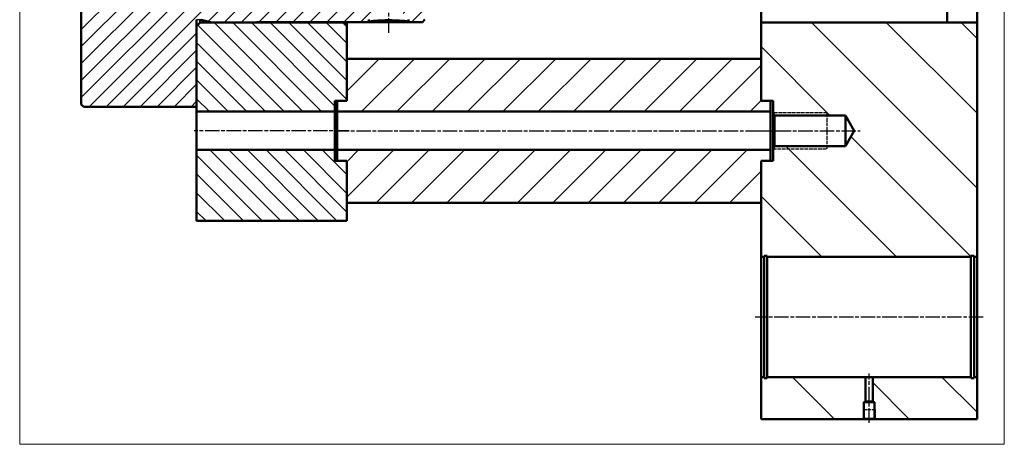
# Model space of a CAD drawing. Header units: millimetres. Extents: x 390 to 2057, y 280 to 1884.
# Tile 1 of 4: x 390 to 1210, y 280 to 633. Entities that reach past the tile are written whole.
import ezdxf

# ---------------------------------------------------------------- set-up
doc = ezdxf.new("R2010")
doc.units = ezdxf.units.MM
doc.linetypes.add('AM_ISO02W050x2', pattern=[3.75, 3, -0.75])
doc.linetypes.add('AM_ISO08W050', pattern=[18, 12, -1.5, 3, -1.5])
for name, color, linetype, lineweight in [('AM_0', 7, 'Continuous', 50), ('AM_4', 92, 'Continuous', 25), ('AM_7', 142, 'AM_ISO08W050', 25), ('AM_8', 1, 'Continuous', 25)]:
    doc.layers.add(name, color=color, linetype=linetype, lineweight=lineweight)
doc.layers.add('AM_VIEWS', color=253, linetype='Continuous', lineweight=0, plot=False)
pattern_1 = [(45, (0, 0), (-7.07107, 7.07107), [])]
pattern_2 = [(45, (0, 0), (-14.70782, 14.70782), [])]
pattern_3 = [(135, (0, 0), (-31.1127, -31.1127), [])]

msp = doc.modelspace()

# ---------------------------------------------------------------- hatches: boundary and pattern name
at = {"layer": 'AM_8'}
h = msp.add_hatch(dxfattribs=at)
h.set_pattern_fill('_U', color=256, scale=10, angle=45, style=0, pattern_type=0)
h.set_pattern_definition(pattern_1)
edge = h.paths.add_edge_path()
edge.add_line((685.01, 658.24), (690.07, 661.16))
edge.add_line((690.07, 661.16), (690.07, 674.74))
edge.add_line((690.07, 674.74), (689.07, 674.74))
edge.add_line((689.07, 674.74), (686.33, 675.74))
edge.add_line((686.33, 675.74), (457.07, 675.74))
edge.add_line((457.07, 675.74), (457.07, 745.74))
edge.add_line((457.07, 745.74), (459.07, 745.74))
edge.add_line((459.07, 745.74), (459.07, 830.82))
edge.add_line((459.07, 830.82), (454.01, 833.74))
edge.add_line((454.01, 833.74), (454.01, 857.58))
edge.add_line((454.01, 857.58), (452.85, 858.74))
edge.add_line((452.85, 858.74), (449.57, 858.74))
edge.add_line((449.57, 858.74), (449.57, 860.74))
edge.add_line((449.57, 860.74), (443.07, 860.74))
edge.add_line((443.07, 860.74), (441.07, 858.74))
edge.add_line((441.07, 858.74), (441.07, 770.74))
edge.add_line((441.07, 770.74), (435.27, 770.74))
edge.add_arc((435.27, 770.54), 0.2, 89.99985, 180)
edge.add_line((435.07, 770.54), (435.07, 766.64))
edge.add_line((435.07, 766.64), (435.07, 766.44))
edge.add_line((435.07, 766.44), (434.87, 766.44))
edge.add_line((434.87, 766.44), (427.77, 766.44))
edge.add_line((427.77, 766.44), (427.57, 766.44))
edge.add_line((427.57, 766.44), (427.57, 766.64))
edge.add_line((427.57, 766.64), (427.57, 770.54))
edge.add_arc((427.37, 770.54), 0.2, 360, 450.0016)
edge.add_line((427.37, 770.74), (424.07, 770.74))
edge.add_line((424.07, 770.74), (422.07, 768.74))
edge.add_line((422.07, 768.74), (422.07, 652.74))
edge.add_line((422.07, 652.74), (424.07, 650.74))
edge.add_line((424.07, 650.74), (427.37, 650.74))
edge.add_arc((427.37, 650.94), 0.2, 269.99957, 360.00043)
edge.add_line((427.57, 650.94), (427.57, 655.04))
edge.add_line((427.57, 655.04), (427.77, 655.04))
edge.add_line((427.77, 655.04), (435.07, 655.04))
edge.add_line((435.07, 655.04), (435.07, 650.94))
edge.add_arc((435.27, 650.94), 0.2, 180.00101, 269.99899)
edge.add_line((435.27, 650.74), (441.07, 650.74))
edge.add_line((441.07, 650.74), (441.07, 562.74))
edge.add_line((441.07, 562.74), (443.07, 560.74))
edge.add_line((443.07, 560.74), (537.07, 560.74))
edge.add_line((537.07, 560.74), (537.07, 633.14))
edge.add_line((537.07, 633.14), (540.85, 633.14))
edge.add_line((540.85, 633.14), (549.79, 630.74))
edge.add_line((549.79, 630.74), (582.82, 630.74))
edge.add_line((582.82, 630.74), (587.07, 630.74))
edge.add_line((587.07, 630.74), (587.07, 630.74))
edge.add_arc((587.57, 630.74), 0.499, 89.9996, 180.0004, ccw=False)
edge.add_line((587.57, 631.24), (680.57, 631.24))
edge.add_line((680.57, 631.24), (680.57, 633.24))
edge.add_line((680.57, 633.24), (683.85, 633.24))
edge.add_line((683.85, 633.24), (685.01, 634.4))
edge.add_line((685.01, 634.4), (685.01, 658.24))
h = msp.add_hatch(dxfattribs=at)
h.set_pattern_fill('_U', color=256, scale=10, angle=45, style=0, pattern_type=0)
h.set_pattern_definition(pattern_1)
h.paths.add_polyline_path([(709.13, 634.4), (710.29, 633.24), (713.57, 633.24), (713.57, 631.24), (725.07, 631.24), (727.07, 633.24), (727.07, 675.74), (707.82, 675.74), (705.07, 674.74), (704.07, 674.74), (704.07, 661.16), (709.13, 658.24), (709.13, 658.24)])
h = msp.add_hatch(dxfattribs=at)
h.set_pattern_fill('_U', color=256, scale=11, angle=135, style=0, pattern_type=0)
h.set_pattern_definition([(135, (0, 0), (-7.77817, -7.77817), [])])
h.paths.add_polyline_path([(652.07, 556.74), (652.07, 565.74), (661.07, 565.74), (662.07, 566.74), (662.07, 627.74), (659.07, 630.74), (582.82, 630.74), (549.79, 630.74), (549.79, 630.74), (540.07, 630.74), (537.07, 627.74), (537.07, 556.74)])
h = msp.add_hatch(dxfattribs=at)
h.set_pattern_fill('_U', color=256, scale=44, angle=135, style=0, pattern_type=0)
h.set_pattern_definition(pattern_3)
h.paths.add_polyline_path([(1007.07, 435.74), (1009.57, 435.74), (1009.57, 436.74), (1012.27, 436.74), (1012.27, 435.74), (1181.87, 435.74), (1181.87, 436.74), (1184.57, 436.74), (1184.57, 435.74), (1187.07, 435.74), (1187.07, 630.74), (1162.07, 630.74), (1162.07, 630.99), (1007.07, 630.99), (1007.07, 566.74), (1008.07, 565.74), (1017.07, 565.74), (1017.07, 555.74), (1018.31, 553.59), (1077.27, 553.59), (1084.69, 540.74), (1077.27, 527.88), (1018.31, 527.88), (1017.07, 525.74), (1017.07, 515.74), (1007.07, 515.74)])
h = msp.add_hatch(dxfattribs=at)
h.set_pattern_fill('_U', color=256, scale=20.8, angle=45, style=0, pattern_type=0)
h.set_pattern_definition(pattern_2)
h.paths.add_polyline_path([(655.07, 565.74), (654.07, 564.74), (654.07, 556.74), (1015.07, 556.74), (1015.07, 564.74), (1014.07, 565.74), (1007.07, 565.74), (1007.07, 600.74), (662.07, 600.74), (662.07, 565.74)])
h = msp.add_hatch(dxfattribs=at)
h.set_pattern_fill('_U', color=256, scale=11, angle=135, style=0, pattern_type=0)
h.set_pattern_definition([(135, (97.744, 710.738), (-7.77817, -7.77817), [])])
h.paths.add_polyline_path([(662.07, 514.74), (661.07, 515.74), (652.07, 515.74), (652.07, 524.74), (537.07, 524.74), (537.07, 465.74), (662.07, 465.74)])
h = msp.add_hatch(dxfattribs=at)
h.set_pattern_fill('_U', color=256, scale=20.8, angle=45, style=0, pattern_type=0)
h.set_pattern_definition(pattern_2)
h.paths.add_polyline_path([(662.07, 515.74), (662.07, 480.74), (1007.07, 480.74), (1007.07, 515.74), (1014.07, 515.74), (1015.07, 516.74), (1015.07, 524.74), (654.07, 524.74), (654.07, 516.74), (655.07, 515.74)])
h = msp.add_hatch(dxfattribs=at)
h.set_pattern_fill('_U', color=256, scale=44, angle=135, style=0, pattern_type=0)
h.set_pattern_definition(pattern_3)
h.paths.add_polyline_path([(1092.68, 314.74), (1094.07, 315.54), (1094.07, 335.74), (1012.27, 335.74), (1012.27, 334.74), (1009.57, 334.74), (1009.57, 335.74), (1007.07, 335.74), (1007.07, 300.74), (1092.07, 300.74), (1092.68, 301.09)])
h = msp.add_hatch(dxfattribs=at)
h.set_pattern_fill('_U', color=256, scale=44, angle=135, style=0, pattern_type=0)
h.set_pattern_definition(pattern_3)
h.paths.add_polyline_path([(1101.46, 301.09), (1102.07, 300.74), (1187.07, 300.74), (1187.07, 335.74), (1184.57, 335.74), (1184.57, 334.74), (1181.87, 334.74), (1181.87, 335.74), (1100.07, 335.74), (1100.07, 315.54), (1101.46, 314.74)])

# ---------------------------------------------------------------- linework, layer by layer
msp.add_line((540.85, 633.14), (537.07, 633.14))
at = {"layer": 'AM_0'}
for p, q in [((1187.07, 1120.74), (1187.07, 300.74)), ((1007.07, 565.74), (1007.07, 855.74)), ((1007.07, 630.99), (1007.07, 790.49)), ((1162.07, 790.49), (1162.07, 630.99)), ((1187.07, 630.74), (1187.07, 790.74)), ((441.07, 562.74), (441.07, 650.74)), ((537.07, 465.74), (537.07, 633.14)), ((537.07, 560.74), (537.07, 633.14)), ((540.07, 630.74), (540.07, 633.14)), ((540.85, 633.14), (549.79, 630.74)), ((680.57, 631.24), (680.57, 633.24)), ((713.57, 631.24), (713.57, 633.24)), ((727.07, 633.24), (725.07, 631.24)), ((540.07, 630.74), (537.07, 627.74)), ((537.07, 627.74), (537.07, 599.49)), ((659.07, 630.74), (540.07, 630.74)), ((549.79, 630.74), (587.07, 630.74)), ((587.07, 630.74), (587.07, 630.74)), ((587.57, 631.24), (725.07, 631.24)), ((659.07, 630.74), (659.07, 631.24)), ((662.07, 627.74), (659.07, 630.74)), ((662.07, 631.24), (662.07, 565.74)), ((662.07, 599.49), (662.07, 627.74)), ((1007.07, 630.99), (1007.07, 566.74)), ((1007.07, 630.99), (1162.07, 630.99)), ((1162.07, 630.99), (1162.07, 630.74)), ((1162.07, 630.74), (1187.07, 630.74)), ((1187.07, 435.74), (1187.07, 630.74)), ((537.07, 581.99), (537.07, 599.49)), ((1007.07, 600.74), (662.07, 600.74)), ((662.07, 600.74), (662.07, 565.74)), ((1007.07, 600.74), (662.07, 600.74)), ((662.07, 581.99), (662.07, 599.49)), ((1007.07, 565.74), (1007.07, 600.74)), ((1007.07, 565.74), (1007.07, 600.74)), ((662.07, 566.74), (662.07, 593.74)), ((537.07, 581.99), (537.07, 556.74)), ((652.07, 556.74), (652.07, 565.74)), ((652.07, 565.74), (662.07, 565.74)), ((655.07, 565.74), (654.07, 564.74)), ((655.07, 565.74), (654.07, 564.74)), ((661.07, 565.74), (662.07, 566.74)), ((1007.07, 566.74), (1008.07, 565.74)), ((1007.07, 565.74), (1017.07, 565.74)), ((1015.07, 564.74), (1014.07, 565.74)), ((1015.07, 564.74), (1014.07, 565.74)), ((1017.07, 565.74), (1017.07, 555.74)), ((443.07, 560.74), (441.07, 562.74)), ((443.07, 560.74), (537.07, 560.74)), ((654.07, 564.74), (654.07, 556.74)), ((654.07, 564.74), (654.07, 516.74)), ((1015.07, 516.74), (1015.07, 564.74)), ((537.07, 524.74), (537.07, 556.74)), ((537.07, 556.74), (652.07, 556.74)), ((652.07, 524.74), (652.07, 556.74)), ((654.07, 556.74), (1015.07, 556.74)), ((654.07, 524.74), (654.07, 556.74)), ((1017.07, 555.74), (1018.31, 553.59)), ((1017.07, 555.74), (1017.07, 540.74)), ((1018.31, 553.59), (1077.27, 553.59)), ((1018.31, 527.88), (1018.31, 553.59)), ((1077.27, 553.59), (1084.69, 540.74)), ((1077.27, 553.59), (1077.27, 527.88)), ((1017.07, 540.74), (1017.07, 525.74)), ((1084.69, 540.74), (1077.27, 527.88)), ((1018.31, 527.88), (1017.07, 525.74)), ((1017.07, 525.74), (1017.07, 515.74)), ((1077.27, 527.88), (1018.31, 527.88)), ((537.07, 465.74), (537.07, 524.74)), ((537.07, 524.74), (652.07, 524.74)), ((652.07, 524.74), (652.07, 515.74)), ((1015.07, 524.74), (654.07, 524.74)), ((654.07, 516.74), (654.07, 524.74)), ((655.07, 515.74), (654.07, 516.74)), ((654.07, 516.74), (655.07, 515.74)), ((1014.07, 515.74), (1015.07, 516.74)), ((1015.07, 516.74), (1014.07, 515.74)), ((652.07, 515.74), (662.07, 515.74)), ((661.07, 515.74), (662.07, 514.74)), ((662.07, 515.74), (662.07, 480.74)), ((662.07, 515.74), (662.07, 480.74)), ((662.07, 515.74), (662.07, 465.74)), ((662.07, 514.74), (662.07, 465.74)), ((1007.07, 515.74), (1007.07, 300.74)), ((1008.07, 515.74), (1007.07, 514.74)), ((1017.07, 515.74), (1007.07, 515.74)), ((1007.07, 480.74), (662.07, 480.74)), ((662.07, 480.74), (1007.07, 480.74)), ((662.07, 465.74), (537.07, 465.74)), ((662.07, 465.74), (537.07, 465.74)), ((1007.07, 435.74), (1009.57, 435.74)), ((1009.57, 334.74), (1009.57, 436.74)), ((1009.57, 436.74), (1012.27, 436.74)), ((1012.27, 334.74), (1012.27, 436.74)), ((1012.27, 435.74), (1181.87, 435.74)), ((1181.87, 334.74), (1181.87, 436.74)), ((1184.57, 436.74), (1181.87, 436.74)), ((1184.57, 334.74), (1184.57, 436.74)), ((1187.07, 435.74), (1184.57, 435.74)), ((1187.07, 335.74), (1187.07, 435.74)), ((1009.57, 335.74), (1007.07, 335.74)), ((1012.27, 334.74), (1009.57, 334.74)), ((1012.27, 335.74), (1181.87, 335.74)), ((1094.07, 315.54), (1094.07, 335.74)), ((1100.07, 315.54), (1100.07, 335.74)), ((1181.87, 334.74), (1184.57, 334.74)), ((1184.57, 335.74), (1187.07, 335.74)), ((1187.07, 335.74), (1187.07, 300.74)), ((1092.68, 314.74), (1094.07, 315.54)), ((1101.46, 314.74), (1092.68, 314.74)), ((1092.68, 301.09), (1092.68, 314.74)), ((1100.07, 315.54), (1094.07, 315.54)), ((1101.46, 314.74), (1100.07, 315.54)), ((1101.46, 301.09), (1101.46, 314.74)), ((1007.07, 300.74), (1092.07, 300.74)), ((1187.07, 300.74), (1007.07, 300.74)), ((1092.07, 300.74), (1092.68, 301.09)), ((1102.07, 300.74), (1092.07, 300.74)), ((1092.68, 301.09), (1101.46, 301.09)), ((1102.07, 300.74), (1101.46, 301.09)), ((1187.07, 300.74), (1102.07, 300.74))]:
    msp.add_line(p, q, dxfattribs=at)
for centre, radius, start, end in [((680.78, 631.21), 0.214, 145.4462, 151.15056), ((680.81, 631.18), 0.258, 140.42342, 145.45068), ((680.88, 631.13), 0.349, 131.98318, 140.22644), ((681, 631), 0.522, 125.75837, 132.05356), ((681.14, 630.8), 0.77, 120.95423, 125.81549), ((681.41, 630.34), 1.3, 113.84554, 120.72563), ((681.86, 629.34), 2.4, 109.44943, 114.01276), ((682.41, 627.8), 4.04, 106.31054, 109.53439), ((683.39, 624.38), 7.59, 101.92113, 106.16704), ((685.79, 612.8), 19.41, 97.224, 101.78778), ((689.47, 585.43), 47.03, 94.96652, 97.48146), ((696.08, 501.89), 130.83, 89.56558, 94.6804), ((698.06, 501.89), 130.83, 85.31961, 90.43443), ((704.67, 585.43), 47.03, 82.51851, 85.03349), ((708.35, 612.8), 19.41, 78.2121, 82.77599), ((710.75, 624.38), 7.59, 73.83268, 78.07875), ((711.73, 627.8), 4.03, 70.46517, 73.68918), ((712.28, 629.34), 2.4, 65.98654, 70.55014), ((712.73, 630.34), 1.3, 59.27321, 66.15378), ((712.99, 630.8), 0.769, 54.18291, 59.04458), ((713.14, 631), 0.522, 47.9443, 54.24005), ((713.26, 631.13), 0.349, 39.77065, 48.01468), ((713.33, 631.18), 0.258, 34.54593, 39.57366), ((713.36, 631.21), 0.214, 28.84556, 34.55041), ((587.57, 630.74), 0.499, 89.9996, 180.0004), ((680.72, 631.23), 0.156, 157.55727, 164.58728), ((680.71, 631.24), 0.137, 164.52167, 179.8588), ((680.75, 631.23), 0.18, 151.15247, 157.54578), ((713.39, 631.23), 0.18, 22.44984, 28.84364), ((713.41, 631.23), 0.156, 15.40789, 22.43835), ((713.43, 631.24), 0.137, 0.1358, 15.47342)]:
    msp.add_arc(centre, radius, start, end, dxfattribs=at)
at = {"layer": 'AM_0', "color": 0, "linetype": 'ByBlock', "lineweight": -2}
msp.add_point((654.07, 515.74), dxfattribs=at)
at = {"layer": 'AM_4', "linetype": 'AM_ISO02W050x2'}
for p, q in [((1062.07, 555.74), (1017.07, 555.74)), ((1062.07, 525.74), (1062.07, 555.74)), ((1017.07, 525.74), (1062.07, 525.74)), ((1092.07, 308.74), (1102.07, 308.74)), ((1092.07, 308.74), (1092.07, 300.74)), ((1102.07, 308.74), (1102.07, 300.74))]:
    msp.add_line(p, q, dxfattribs=at)
at = {"layer": 'AM_7'}
for p, q in [((697.07, 622.36), (697.07, 685.45)), ((664.07, 540.74), (535.07, 540.74)), ((652.07, 540.74), (1024.07, 540.74)), ((1002.07, 540.74), (1089.69, 540.74)), ((1192.07, 385.74), (1002.07, 385.74)), ((1097.07, 297.74), (1097.07, 338.74))]:
    msp.add_line(p, q, dxfattribs=at)
at = {"layer": 'AM_8', "linetype": 'Continuous'}
msp.add_line((1006.92, 480.74), (1007.07, 480.88), dxfattribs=at)
at = {"layer": 'AM_VIEWS'}
msp.add_lwpolyline([(1209.65, 1143.05), (389.74, 1143.05), (389.74, 279.79), (1209.65, 279.79)], close=True, dxfattribs=at)

doc.saveas('drawing.dxf')
